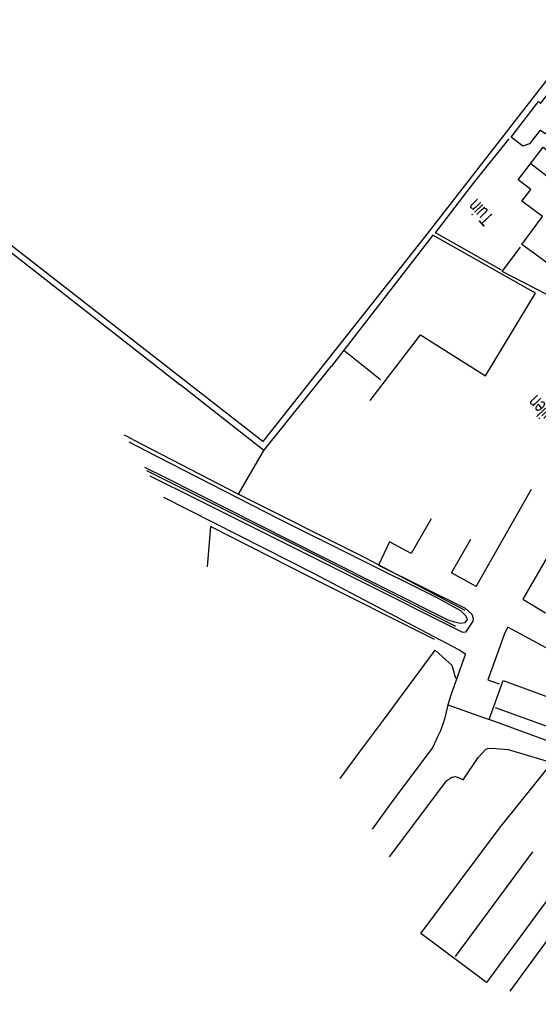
# Model space of a CAD drawing. Header units: metres. Extents: x 119757 to 244046, y 404148 to 811635.
# Tile 9 of 60: x 120570 to 120658, y 405881 to 406047. Entities that reach past the tile are written whole.
import ezdxf

# ---------------------------------------------------------------- set-up
doc = ezdxf.new("R2010")
doc.units = ezdxf.units.M
for name, color, linetype in [('B-AF-HAAG-GD', 74, 'CONTINUOUS'), ('B-AF-HEKW-GD', 47, 'Hekwerk'), ('B-AF-RAST-GD', 47, 'Raster'), ('B-AF-SCHUT-GD', 47, 'Hekwerk'), ('B-GB-BOUW-GD', 242, 'CONTINUOUS'), ('B-GB-NOKL-GD', 242, 'CONTINUOUS'), ('B-TE-OND-GD', 8, 'CONTINUOUS'), ('B-TR-SLOO-GD', 142, 'CONTINUOUS'), ('B-VH-ONVH-GD', 13, 'CONTINUOUS'), ('B-VH-OVRG-GD', 13, 'CONTINUOUS')]:
    doc.layers.add(name, color=color, linetype=linetype)
doc.linetypes.add('Hekwerk', pattern='A,4,-1,[1,dgnlstyle.shx,S=0.004,R=0,X=0,Y=0],-1', length=6)
doc.linetypes.add('Raster', pattern='A,4,-1,[1,dgnlstyle.shx,S=0.004,R=0,X=0,Y=0],-1', length=6)

msp = doc.modelspace()

# ---------------------------------------------------------------- linework, layer by layer
at = {"layer": 'B-AF-HAAG-GD'}
msp.add_lwpolyline([(120624.11, 405918.89), (120627.38, 405923.35), (120631.39, 405928.79), (120640.15, 405940.64), (120641.97, 405939.02), (120642.95, 405938.09), (120643.58, 405935.88)], dxfattribs=at)
at = {"layer": 'B-AF-HEKW-GD'}
for points in [[(120651.35, 406004.95), (120640.2, 406011.28), (120646.84, 406019.98), (120652.69, 406027.19)], [(120651.5, 406004.73), (120654.61, 406008.87)]]:
    msp.add_lwpolyline(points, dxfattribs=at)
at = {"layer": 'B-AF-RAST-GD'}
for points in [[(120629.16, 405982.88), (120637.66, 405994.03), (120648.67, 405987.05), (120657.13, 406001.06), (120639.78, 406010.89), (120622.62, 405988.73)], [(120567.88, 406008.41), (120596.97, 405985.61)], [(120624.71, 405991.42), (120630.89, 405986.44)], [(120611.18, 405974.46), (120622.62, 405988.73)], [(120606.9, 405967.07), (120611.18, 405974.46), (120596.97, 405985.61)], [(120589.01, 405976.31), (120587.6, 405977.01)], [(120589.01, 405976.31), (120606.9, 405967.07), (120628.25, 405956.3), (120645.19, 405947.4)], [(120591.34, 405971.06), (120615.57, 405958.91), (120643.57, 405944.7)], [(120640.06, 405942.44), (120618.91, 405953.07), (120602.17, 405961.57), (120601.6, 405954.73)]]:
    msp.add_lwpolyline(points, dxfattribs=at)
at = {"layer": 'B-AF-SCHUT-GD'}
msp.add_lwpolyline([(120659.02, 406000.84), (120651.5, 406004.73)], dxfattribs=at)
at = {"layer": 'B-GB-BOUW-GD'}
msp.add_lwpolyline([(120666.96, 406047.36), (120638.34, 406010.55), (120611.02, 405975.95), (120547.89, 406025.12), (120532.79, 406036.8)], dxfattribs=at)
for points in [[(120669.5, 406031.79), (120665.68, 406026.74), (120665.35, 406026.93), (120664.06, 406025.28), (120659.38, 406028.78), (120658.78, 406028.03), (120657.9, 406028.65), (120656.11, 406026.32), (120654.98, 406025.94), (120653, 406027.5), (120657.62, 406033.52), (120657.95, 406033.17), (120661.6, 406037.77), (120664.21, 406035.77), (120664.64, 406036.39), (120666.88, 406034.74), (120666.47, 406034.06)], [(120658.45, 406025.76), (120664.01, 406021.47), (120663.85, 406021.19), (120666.33, 406019.33), (120661.79, 406013.3), (120664.12, 406011.63), (120661.75, 406008.37), (120661.24, 406008.77), (120659.28, 406006.05), (120657.45, 406007.4), (120654.83, 406009.28), (120658.31, 406014.04), (120654.84, 406016.62), (120656.35, 406018.63), (120654.22, 406020.26)], [(120697.31, 405914.44), (120683.63, 405896.23), (120682.82, 405896.85), (120677.15, 405889.3), (120668.96, 405895.4), (120674.74, 405903.2), (120674.26, 405903.46), (120678.07, 405908.67), (120676.08, 405910.28), (120678.21, 405913.2), (120677.98, 405913.37), (120680.98, 405917.37), (120664.71, 405923.25), (120649.28, 405928.87), (120651.64, 405935.5), (120668.58, 405929.28), (120685.35, 405923.17)], [(120660.25, 405921.97), (120666.42, 405917.47), (120666.42, 405917.49), (120666.65, 405917.74), (120668.6, 405916.18), (120668.61, 405916.21), (120669.73, 405917.7), (120672, 405915.83), (120671.42, 405913.62), (120671.44, 405913.66), (120671.87, 405913.31), (120664.86, 405904.28), (120664.23, 405904.76), (120664.15, 405904.82), (120658.59, 405897.64), (120648.83, 405884.39), (120637.72, 405892.7), (120651.21, 405910.74), (120651.47, 405911.06)]]:
    msp.add_lwpolyline(points, close=True, dxfattribs=at)
at = {"layer": 'B-GB-NOKL-GD'}
for points in [[(120656.34, 406023.01), (120661.67, 406018.85)], [(120681.86, 405919.5), (120650.34, 405930.88)], [(120643.58, 405888.79), (120656.67, 405906.52)]]:
    msp.add_lwpolyline(points, dxfattribs=at)
at = {"layer": 'B-TR-SLOO-GD'}
for points in [[(120588.31, 405975.89), (120592.99, 405973.47)], [(120592.99, 405973.47), (120613.7, 405962.89), (120640.33, 405949.59), (120644.44, 405947.37), (120645.35, 405946.46), (120645.56, 405945.81), (120645.15, 405945.26), (120644.46, 405945.14), (120643.44, 405945.35), (120642.36, 405945.73), (120621.02, 405956.46), (120594.47, 405969.89), (120591.01, 405971.58)]]:
    msp.add_lwpolyline(points, dxfattribs=at)
at = {"layer": 'B-VH-ONVH-GD'}
for points in [[(120642.27, 405931.38), (120641.75, 405928.97), (120641.04, 405926.99), (120640.52, 405925.87), (120639.78, 405924.24), (120632.7, 405914.81), (120629.47, 405910.36)], [(120632.42, 405905.67), (120642.14, 405918.59), (120642.96, 405919.13), (120643.53, 405919.23), (120644.12, 405919.1), (120644.88, 405918.71), (120647.45, 405922.49), (120648.71, 405923.85), (120649.06, 405923.97), (120649.79, 405924.07), (120652.48, 405923.83), (120659.47, 405921.74)]]:
    msp.add_lwpolyline(points, dxfattribs=at)
at = {"layer": 'B-VH-OVRG-GD'}
for points in [[(120639.48, 405962.89), (120636.12, 405956.97), (120632.43, 405958.98), (120630.55, 405955.05), (120645.23, 405947.74), (120646.37, 405946.75), (120646.61, 405946.01), (120646.55, 405945.53), (120645.27, 405943.67), (120644.87, 405943.63), (120644.73, 405943.66), (120626.93, 405952.62), (120599.9, 405966.15), (120591.96, 405970.08)], [(120594.19, 405966.53), (120619.48, 405953.71), (120644.2, 405940.67), (120645.31, 405940.01), (120642.78, 405933.01), (120642.27, 405931.38), (120649.3, 405928.92)], [(120647.09, 405951.42), (120656.44, 405967.88)], [(120663.45, 405963.86), (120655, 405949.25), (120658.83, 405946.93)], [(120647.09, 405951.42), (120642.94, 405953.74), (120646.18, 405959.45)], [(120668.24, 405936.01), (120652.44, 405944.54), (120651.89, 405943.43), (120650.92, 405940.73), (120649.05, 405935.59), (120651, 405934.93)], [(120678.19, 405880.69), (120677.05, 405881.63), (120669.78, 405886.71), (120660.53, 405893.49), (120652.77, 405882.89)]]:
    msp.add_lwpolyline(points, dxfattribs=at)

# ---------------------------------------------------------------- texts
at = {"layer": 'B-TE-OND-GD', "width": 0.68}
for s, rotation, p in [('Tuin', 133.3729, (120650.22, 406013.96)), ('Voederkuilen', 133.0301, (120666.39, 405974.29))]:
    msp.add_text(s, height=2.5, rotation=rotation, dxfattribs=at).set_placement(p)

doc.saveas('drawing.dxf')
